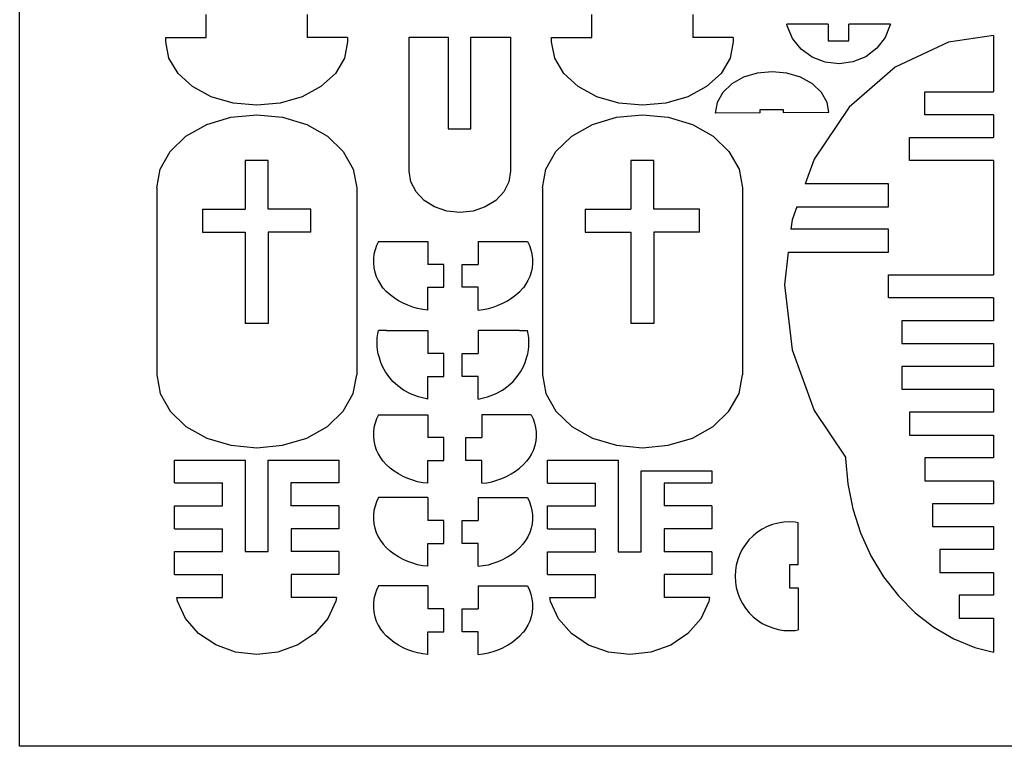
# Model space of a CAD drawing. Extents: x -2556 to 3065, y -2153 to 1951.
# Tile 1 of 10: x -2556 to -1007, y -2153 to -1010. Entities that reach past the tile are written whole.
import ezdxf

# ---------------------------------------------------------------- set-up
doc = ezdxf.new("R2010")
doc.units = 0
doc.header["$MEASUREMENT"] = 0
doc.layers.get('0').update_dxf_attribs({"linetype": 'CONTINUOUS'})

msp = doc.modelspace()

# ---------------------------------------------------------------- linework, layer by layer
for p, q in [((-2556.2, -2152.7), (-2556.2, 1951.1)), ((-2263, -1037.5), (-2263, -1001.5)), ((-2104, -1001.5), (-2104, -1037.5)), ((-1656.1, -1037.5), (-1656.1, -1001.5)), ((-1497.1, -1001.5), (-1497.1, -1037.5)), ((-1284, -1016.5), (-1349.2, -1016.5)), ((-1348.8, -1019.5), (-1349.2, -1016.5)), ((-1340.1, -1039.1), (-1348.8, -1019.5)), ((-1284, -1016.5), (-1284, -1042.8)), ((-1186.2, -1016.5), (-1251.4, -1016.5)), ((-1251.4, -1042.8), (-1251.4, -1016.5)), ((-1186.4, -1017.8), (-1194.6, -1037.6)), ((-1186.2, -1016.5), (-1186.4, -1017.8)), ((-2326.2, -1044.3), (-2326.2, -1037.5)), ((-2326.2, -1037.5), (-2263, -1037.5)), ((-2040.4, -1037.5), (-2104, -1037.5)), ((-2040.4, -1037.5), (-2040.4, -1044.3)), ((-1943.3, -1247.7), (-1943.2, -1037.3)), ((-1943.2, -1037.3), (-1882, -1037.3)), ((-1882, -1037.3), (-1882, -1181.3)), ((-1846.2, -1181.3), (-1846.2, -1037.3)), ((-1846.2, -1037.3), (-1783.8, -1037.3)), ((-1783.8, -1037.3), (-1783.8, -1247.7)), ((-1719.3, -1037.5), (-1656.1, -1037.5)), ((-1719.3, -1044.3), (-1719.3, -1037.5)), ((-1433.5, -1037.5), (-1497.1, -1037.5)), ((-1433.5, -1037.5), (-1433.5, -1044.3)), ((-1194.6, -1037.6), (-1207.7, -1054.6)), ((-1024.2, -1034.4), (-1095, -1045)), ((-1024.2, -1034.4), (-1024.2, -1123.1)), ((-2321.3, -1070.1), (-2326.2, -1044.3)), ((-2040.4, -1044.3), (-2045.2, -1070.1)), ((-1714.4, -1070.2), (-1719.3, -1044.3)), ((-1433.5, -1044.3), (-1438.4, -1070.2)), ((-1326.6, -1055.9), (-1340.1, -1039.1)), ((-1284, -1042.8), (-1251.4, -1042.8)), ((-1095, -1045), (-1178.9, -1084.4)), ((-1309.1, -1068.6), (-1326.6, -1055.9)), ((-1288.7, -1076.6), (-1309.1, -1068.6)), ((-1225, -1067.8), (-1245.2, -1076.1)), ((-1207.7, -1054.6), (-1225, -1067.8)), ((-2307, -1094.2), (-2321.3, -1070.1)), ((-2045.2, -1070.1), (-2059.5, -1094.2)), ((-1700.2, -1094.2), (-1714.4, -1070.2)), ((-1438.4, -1070.2), (-1452.6, -1094.2)), ((-1266.9, -1079.1), (-1288.7, -1076.6)), ((-1245.2, -1076.1), (-1266.9, -1079.1)), ((-2284.3, -1114.9), (-2307, -1094.2)), ((-2059.5, -1094.2), (-2082.2, -1114.9)), ((-1677.4, -1114.9), (-1700.2, -1094.2)), ((-1452.6, -1094.2), (-1475.4, -1114.9)), ((-1395.6, -1093.6), (-1417.2, -1100.1)), ((-1372.4, -1091.4), (-1395.6, -1093.6)), ((-1349.2, -1093.6), (-1372.4, -1091.4)), ((-1327.6, -1100.1), (-1349.2, -1093.6)), ((-1178.9, -1084.4), (-1251, -1147.3)), ((-2254.7, -1130.7), (-2284.3, -1114.9)), ((-2082.2, -1114.9), (-2111.8, -1130.7)), ((-1647.9, -1130.7), (-1677.4, -1114.9)), ((-1475.4, -1114.9), (-1504.9, -1130.7)), ((-1435.8, -1110.5), (-1450.1, -1124)), ((-1417.2, -1100.1), (-1435.8, -1110.5)), ((-1309, -1110.5), (-1327.6, -1100.1)), ((-1294.8, -1124), (-1309, -1110.5)), ((-2220.2, -1140.7), (-2254.7, -1130.7)), ((-2111.8, -1130.7), (-2146.3, -1140.7)), ((-1613.4, -1140.7), (-1647.9, -1130.7)), ((-1504.9, -1130.7), (-1539.4, -1140.7)), ((-1450.1, -1124), (-1459, -1139.7)), ((-1285.8, -1139.7), (-1294.8, -1124)), ((-1132.2, -1159.1), (-1132.2, -1123.1)), ((-1132.2, -1123.1), (-1024.2, -1123.1)), ((-2183.3, -1144.1), (-2220.2, -1140.7)), ((-2146.3, -1140.7), (-2183.3, -1144.1)), ((-1576.4, -1144.1), (-1613.4, -1140.7)), ((-1539.4, -1140.7), (-1576.4, -1144.1)), ((-1459, -1139.7), (-1462, -1156.4)), ((-1283, -1155.2), (-1285.8, -1139.7)), ((-2224, -1163.1), (-2183.3, -1159.2)), ((-2183.3, -1159.2), (-2142.5, -1163.1)), ((-1617.1, -1163.1), (-1576.4, -1159.2)), ((-1576.4, -1159.2), (-1535.7, -1163.1)), ((-1390.9, -1156), (-1462, -1156.4)), ((-1390.9, -1150.9), (-1355.1, -1150.9)), ((-1390.9, -1156), (-1390.9, -1150.9)), ((-1355.1, -1150.9), (-1355.1, -1155.7)), ((-1355.1, -1155.7), (-1283, -1155.2)), ((-1251, -1147.3), (-1306.3, -1229.2)), ((-1024.2, -1159.1), (-1132.2, -1159.1)), ((-1024.2, -1159.1), (-1024.2, -1195.1)), ((-2294.5, -1192.9), (-2261.9, -1174.6)), ((-2261.9, -1174.6), (-2224, -1163.1)), ((-2142.5, -1163.1), (-2104.6, -1174.6)), ((-2104.6, -1174.6), (-2072, -1192.9)), ((-1687.6, -1192.9), (-1655.1, -1174.6)), ((-1655.1, -1174.6), (-1617.1, -1163.1)), ((-1535.7, -1163.1), (-1497.7, -1174.6)), ((-1497.7, -1174.6), (-1465.2, -1192.9)), ((-1882, -1181.3), (-1846.2, -1181.3)), ((-2319.5, -1216.8), (-2294.5, -1192.9)), ((-2072, -1192.9), (-2047, -1216.8)), ((-1712.7, -1216.8), (-1687.6, -1192.9)), ((-1465.2, -1192.9), (-1440.2, -1216.8)), ((-1156.2, -1231.1), (-1156.2, -1195.1)), ((-1156.2, -1195.1), (-1024.2, -1195.1)), ((-2335.2, -1244.5), (-2319.5, -1216.8)), ((-2047, -1216.8), (-2031.3, -1244.5)), ((-1728.4, -1244.5), (-1712.7, -1216.8)), ((-1440.2, -1216.8), (-1424.4, -1244.5)), ((-2165.3, -1231.2), (-2201.3, -1231.2)), ((-2201.3, -1231.2), (-2201.3, -1307.6)), ((-2165.3, -1307.6), (-2165.3, -1231.2)), ((-1558.4, -1231.2), (-1594.4, -1231.2)), ((-1594.4, -1231.2), (-1594.4, -1307.6)), ((-1558.4, -1307.6), (-1558.4, -1231.2)), ((-1306.3, -1229.2), (-1320.3, -1267.8)), ((-1024.2, -1231.1), (-1156.2, -1231.1)), ((-1024.2, -1231.1), (-1024.2, -1411.1)), ((-2340.6, -1274.3), (-2335.2, -1244.5)), ((-2031.3, -1244.5), (-2025.9, -1274.3)), ((-1940.5, -1264.6), (-1943.3, -1247.7)), ((-1783.8, -1247.7), (-1786.6, -1264.6)), ((-1733.7, -1274.3), (-1728.4, -1244.5)), ((-1424.4, -1244.5), (-1419.1, -1274.3)), ((-1932.6, -1280.3), (-1940.5, -1264.6)), ((-1786.6, -1264.6), (-1794.5, -1280.3)), ((-1189.4, -1267.8), (-1320.3, -1267.8)), ((-1189.4, -1303.8), (-1189.4, -1267.8)), ((-2340.6, -1274.3), (-2340.6, -1568.1)), ((-2025.9, -1274.3), (-2025.9, -1568.1)), ((-1919.9, -1293.8), (-1932.6, -1280.3)), ((-1794.5, -1280.3), (-1807.2, -1293.8)), ((-1733.7, -1274.3), (-1733.7, -1568.1)), ((-1419.1, -1274.3), (-1419.1, -1568.1)), ((-1903.4, -1304.1), (-1919.9, -1293.8)), ((-1807.2, -1293.8), (-1823.7, -1304.1)), ((-2268.6, -1307.6), (-2268.6, -1343.6)), ((-2268.6, -1307.6), (-2201.3, -1307.6)), ((-2097.9, -1307.6), (-2165.3, -1307.6)), ((-2097.9, -1343.6), (-2097.9, -1307.6)), ((-1884.2, -1310.6), (-1903.4, -1304.1)), ((-1863.6, -1312.9), (-1884.2, -1310.6)), ((-1842.9, -1310.6), (-1863.6, -1312.9)), ((-1823.7, -1304.1), (-1842.9, -1310.6)), ((-1666.4, -1307.6), (-1666.4, -1343.6)), ((-1666.4, -1307.6), (-1594.4, -1307.6)), ((-1486.4, -1307.6), (-1558.4, -1307.6)), ((-1486.4, -1343.6), (-1486.4, -1307.6)), ((-1333.4, -1303.8), (-1341, -1324.5)), ((-1333.4, -1303.8), (-1189.4, -1303.8)), ((-1341, -1324.5), (-1342.7, -1339.1)), ((-2268.6, -1343.6), (-2201.3, -1343.6)), ((-2201.3, -1343.6), (-2201.3, -1487.6)), ((-2097.9, -1343.6), (-2165.3, -1343.6)), ((-2165.3, -1343.6), (-2165.3, -1487.6)), ((-1666.4, -1343.6), (-1594.4, -1343.6)), ((-1594.4, -1343.6), (-1594.4, -1487.6)), ((-1486.4, -1343.6), (-1558.4, -1343.6)), ((-1558.4, -1343.6), (-1558.4, -1487.6)), ((-1189.4, -1339.1), (-1342.7, -1339.1)), ((-1189.4, -1375.1), (-1189.4, -1339.1)), ((-1991.5, -1358.5), (-1994.6, -1364.9)), ((-1991.5, -1358.5), (-1913.9, -1358.5)), ((-1913.9, -1358.5), (-1913.9, -1394.5)), ((-1834.9, -1358.5), (-1757.2, -1358.5)), ((-1834.9, -1358.5), (-1834.9, -1394.5)), ((-1757.2, -1358.5), (-1754.2, -1364.9)), ((-1998.7, -1378.5), (-1999.5, -1385.6)), ((-1997, -1371.6), (-1998.7, -1378.5)), ((-1994.6, -1364.9), (-1997, -1371.6)), ((-1754.2, -1364.9), (-1751.8, -1371.6)), ((-1751.8, -1371.6), (-1750.1, -1378.5)), ((-1750.1, -1378.5), (-1749.2, -1385.6)), ((-1346.9, -1375.1), (-1352.9, -1426.8)), ((-1346.9, -1375.1), (-1189.4, -1375.1)), ((-1999.5, -1385.6), (-1999.6, -1392.7)), ((-1999.6, -1392.7), (-1998.9, -1399.8)), ((-1749.1, -1392.7), (-1749.8, -1399.8)), ((-1749.2, -1385.6), (-1749.1, -1392.7)), ((-1998.9, -1399.8), (-1997.5, -1406.8)), ((-1997.5, -1406.8), (-1995.3, -1413.5)), ((-1888.6, -1394.5), (-1913.9, -1394.5)), ((-1888.6, -1430.5), (-1888.6, -1394.5)), ((-1860.1, -1394.5), (-1834.9, -1394.5)), ((-1860.1, -1430.5), (-1860.1, -1394.5)), ((-1751.3, -1406.8), (-1753.5, -1413.5)), ((-1749.8, -1399.8), (-1751.3, -1406.8)), ((-1995.3, -1413.5), (-1992.3, -1420)), ((-1992.3, -1420), (-1988.7, -1426.2)), ((-1756.5, -1420), (-1760.1, -1426.2)), ((-1753.5, -1413.5), (-1756.5, -1420)), ((-1189.4, -1447.1), (-1189.4, -1411.1)), ((-1189.4, -1411.1), (-1024.2, -1411.1)), ((-1988.7, -1426.2), (-1985.2, -1431.2)), ((-1985.2, -1431.2), (-1984.4, -1431.8)), ((-1979.5, -1437), (-1984.4, -1431.8)), ((-1973.4, -1442.4), (-1979.5, -1437)), ((-1913.9, -1466.5), (-1913.9, -1430.5)), ((-1913.9, -1430.5), (-1888.6, -1430.5)), ((-1834.8, -1430.5), (-1860.1, -1430.5)), ((-1834.8, -1466.5), (-1834.8, -1430.5)), ((-1775.4, -1442.4), (-1769.3, -1437)), ((-1769.3, -1437), (-1764.4, -1431.8)), ((-1763.6, -1431.2), (-1764.4, -1431.8)), ((-1760.1, -1426.2), (-1763.6, -1431.2)), ((-1352.9, -1426.8), (-1341, -1529.2)), ((-1966.9, -1447.3), (-1973.4, -1442.4)), ((-1960, -1451.7), (-1966.9, -1447.3)), ((-1952.9, -1455.6), (-1960, -1451.7)), ((-1945.5, -1458.9), (-1952.9, -1455.6)), ((-1803.3, -1458.9), (-1795.9, -1455.6)), ((-1795.9, -1455.6), (-1788.7, -1451.7)), ((-1788.7, -1451.7), (-1781.9, -1447.3)), ((-1781.9, -1447.3), (-1775.4, -1442.4)), ((-1024.2, -1447.1), (-1189.4, -1447.1)), ((-1024.2, -1447.1), (-1024.2, -1483.1)), ((-1937.8, -1461.7), (-1945.5, -1458.9)), ((-1930, -1463.9), (-1937.8, -1461.7)), ((-1922, -1465.5), (-1930, -1463.9)), ((-1913.9, -1466.5), (-1922, -1465.5)), ((-1834.8, -1466.5), (-1826.8, -1465.5)), ((-1826.8, -1465.5), (-1818.8, -1463.9)), ((-1818.8, -1463.9), (-1811, -1461.7)), ((-1811, -1461.7), (-1803.3, -1458.9)), ((-1168.2, -1483.1), (-1168.2, -1519.1)), ((-1024.2, -1483.1), (-1168.2, -1483.1)), ((-2165.3, -1487.6), (-2201.3, -1487.6)), ((-1992.5, -1503.7), (-1992, -1501.1)), ((-1992, -1501.1), (-1991.5, -1498.7)), ((-1979, -1498.7), (-1991.5, -1498.7)), ((-1979, -1498.7), (-1977.1, -1498.7)), ((-1977.1, -1498.7), (-1913.9, -1498.7)), ((-1913.9, -1498.7), (-1913.9, -1534.7)), ((-1771.6, -1498.7), (-1834.9, -1498.7)), ((-1834.9, -1498.7), (-1834.9, -1534.7)), ((-1769.7, -1498.7), (-1771.6, -1498.7)), ((-1769.7, -1498.7), (-1757.3, -1498.7)), ((-1756.8, -1501.1), (-1757.3, -1498.7)), ((-1756.2, -1503.7), (-1756.8, -1501.1)), ((-1558.4, -1487.6), (-1594.4, -1487.6)), ((-1993.8, -1518.5), (-1993.7, -1514)), ((-1993.7, -1514), (-1993.5, -1510.1)), ((-1993.5, -1510.1), (-1993, -1506.7)), ((-1993, -1506.7), (-1992.5, -1503.7)), ((-1755.7, -1506.7), (-1756.2, -1503.7)), ((-1755.3, -1510.1), (-1755.7, -1506.7)), ((-1755, -1514), (-1755.3, -1510.1)), ((-1755, -1518.5), (-1755, -1514)), ((-1993.6, -1523.5), (-1993.8, -1518.5)), ((-1993, -1529.1), (-1993.6, -1523.5)), ((-1991.9, -1535.2), (-1993, -1529.1)), ((-1756.9, -1535.2), (-1755.8, -1529.1)), ((-1755.8, -1529.1), (-1755.2, -1523.5)), ((-1755.2, -1523.5), (-1755, -1518.5)), ((-1341, -1529.2), (-1306.3, -1624.5)), ((-1168.2, -1519.1), (-1024.2, -1519.1)), ((-1024.2, -1519.1), (-1024.2, -1555.1)), ((-1990.2, -1541.8), (-1991.9, -1535.2)), ((-1987.8, -1548.8), (-1990.2, -1541.8)), ((-1984.7, -1556.1), (-1987.8, -1548.8)), ((-1888.6, -1534.7), (-1913.9, -1534.7)), ((-1888.6, -1570.7), (-1888.6, -1534.7)), ((-1860.1, -1534.7), (-1834.9, -1534.7)), ((-1860.1, -1570.7), (-1860.1, -1534.7)), ((-1764.1, -1556.1), (-1760.9, -1548.8)), ((-1760.9, -1548.8), (-1758.6, -1541.8)), ((-1758.6, -1541.8), (-1756.9, -1535.2)), ((-1980.5, -1563.6), (-1984.7, -1556.1)), ((-1975.4, -1571.1), (-1980.5, -1563.6)), ((-1773.4, -1571.1), (-1768.2, -1563.6)), ((-1768.2, -1563.6), (-1764.1, -1556.1)), ((-1168.2, -1555.1), (-1168.2, -1591.1)), ((-1024.2, -1555.1), (-1168.2, -1555.1)), ((-2340.6, -1568.1), (-2335.2, -1597.9)), ((-2031.3, -1597.9), (-2025.9, -1568.1)), ((-1969, -1578.6), (-1975.4, -1571.1)), ((-1961.3, -1585.7), (-1969, -1578.6)), ((-1913.9, -1606.7), (-1913.9, -1570.7)), ((-1913.9, -1570.7), (-1888.6, -1570.7)), ((-1834.9, -1570.7), (-1860.1, -1570.7)), ((-1834.9, -1606.7), (-1834.9, -1570.7)), ((-1787.5, -1585.7), (-1779.7, -1578.6)), ((-1779.7, -1578.6), (-1773.4, -1571.1)), ((-1733.7, -1568.1), (-1728.4, -1597.9)), ((-1424.4, -1597.9), (-1419.1, -1568.1)), ((-1952.1, -1592.3), (-1961.3, -1585.7)), ((-1941.3, -1598.2), (-1952.1, -1592.3)), ((-1807.5, -1598.2), (-1796.7, -1592.3)), ((-1796.7, -1592.3), (-1787.5, -1585.7)), ((-1168.2, -1591.1), (-1024.2, -1591.1)), ((-1024.2, -1591.1), (-1024.2, -1627.1)), ((-2335.2, -1597.9), (-2319.5, -1625.6)), ((-2047, -1625.6), (-2031.3, -1597.9)), ((-1928.6, -1603.1), (-1941.3, -1598.2)), ((-1913.9, -1606.7), (-1928.6, -1603.1)), ((-1834.9, -1606.7), (-1820.2, -1603.1)), ((-1820.2, -1603.1), (-1807.5, -1598.2)), ((-1728.4, -1597.9), (-1712.7, -1625.6)), ((-1440.2, -1625.6), (-1424.4, -1597.9)), ((-2319.5, -1625.6), (-2294.5, -1649.5)), ((-2072, -1649.5), (-2047, -1625.6)), ((-1712.7, -1625.6), (-1687.6, -1649.5)), ((-1465.2, -1649.5), (-1440.2, -1625.6)), ((-1306.3, -1624.5), (-1256.7, -1697.9)), ((-1994.6, -1637.4), (-1997, -1644.1)), ((-1991.5, -1631), (-1994.6, -1637.4)), ((-1991.5, -1631), (-1913.9, -1631)), ((-1913.9, -1631), (-1913.9, -1667)), ((-1829.2, -1631), (-1829.2, -1667)), ((-1751.5, -1631), (-1829.2, -1631)), ((-1751.5, -1631), (-1748.4, -1637.4)), ((-1748.4, -1637.4), (-1746, -1644.1)), ((-1156.2, -1627.1), (-1156.2, -1663.1)), ((-1024.2, -1627.1), (-1156.2, -1627.1)), ((-2294.5, -1649.5), (-2261.9, -1667.7)), ((-2104.6, -1667.7), (-2072, -1649.5)), ((-1998.7, -1651.1), (-1999.5, -1658.1)), ((-1997, -1644.1), (-1998.7, -1651.1)), ((-1746, -1644.1), (-1744.4, -1651.1)), ((-1744.4, -1651.1), (-1743.5, -1658.1)), ((-1687.6, -1649.5), (-1655.1, -1667.7)), ((-1497.7, -1667.7), (-1465.2, -1649.5)), ((-2261.9, -1667.7), (-2224, -1679.2)), ((-2142.5, -1679.2), (-2104.6, -1667.7)), ((-1999.5, -1658.1), (-1999.6, -1665.2)), ((-1999.6, -1665.2), (-1998.9, -1672.3)), ((-1998.9, -1672.3), (-1997.5, -1679.3)), ((-1888.6, -1667), (-1913.9, -1667)), ((-1888.6, -1703), (-1888.6, -1667)), ((-1854.4, -1667), (-1829.2, -1667)), ((-1854.4, -1703), (-1854.4, -1667)), ((-1744.1, -1672.3), (-1745.5, -1679.3)), ((-1743.4, -1665.3), (-1744.1, -1672.3)), ((-1743.5, -1658.1), (-1743.4, -1665.3)), ((-1655.1, -1667.7), (-1617.1, -1679.2)), ((-1535.7, -1679.2), (-1497.7, -1667.7)), ((-1156.2, -1663.1), (-1024.2, -1663.1)), ((-1024.2, -1663.1), (-1024.2, -1699.1)), ((-2224, -1679.2), (-2183.3, -1683.2)), ((-2183.3, -1683.2), (-2142.5, -1679.2)), ((-1997.5, -1679.3), (-1995.3, -1686.1)), ((-1995.3, -1686.1), (-1992.3, -1692.6)), ((-1747.8, -1686.1), (-1750.7, -1692.6)), ((-1745.5, -1679.3), (-1747.8, -1686.1)), ((-1617.1, -1679.2), (-1576.4, -1683.2)), ((-1576.4, -1683.2), (-1535.7, -1679.2)), ((-2312.4, -1702.4), (-2201.3, -1702.4)), ((-2312.4, -1738.4), (-2312.4, -1702.4)), ((-2201.3, -1702.4), (-2201.3, -1846.4)), ((-2165.3, -1702.4), (-2054.1, -1702.4)), ((-2165.3, -1846.4), (-2165.3, -1702.4)), ((-2054.1, -1702.4), (-2054.1, -1738.4)), ((-1992.3, -1692.6), (-1988.7, -1698.7)), ((-1988.7, -1698.7), (-1985.2, -1703.7)), ((-1985.2, -1703.7), (-1984.4, -1704.4)), ((-1913.9, -1739), (-1913.9, -1703)), ((-1913.9, -1703), (-1888.6, -1703)), ((-1829.1, -1703), (-1854.4, -1703)), ((-1829.1, -1739), (-1829.1, -1703)), ((-1754.4, -1698.7), (-1758.7, -1704.4)), ((-1750.7, -1692.6), (-1754.4, -1698.7)), ((-1725.5, -1702.6), (-1614.4, -1702.6)), ((-1725.5, -1738.6), (-1725.5, -1702.6)), ((-1614.4, -1702.6), (-1614.4, -1846.6)), ((-1256.7, -1697.9), (-1256.7, -1700)), ((-1256.7, -1700), (-1253.2, -1740)), ((-1132.2, -1699.1), (-1132.2, -1735.1)), ((-1024.2, -1699.1), (-1132.2, -1699.1)), ((-1979.5, -1709.6), (-1984.4, -1704.4)), ((-1973.4, -1714.9), (-1979.5, -1709.6)), ((-1966.9, -1719.8), (-1973.4, -1714.9)), ((-1776.2, -1719.8), (-1769.7, -1714.9)), ((-1769.7, -1714.9), (-1763.6, -1709.6)), ((-1763.6, -1709.6), (-1758.7, -1704.4)), ((-1578.4, -1719.6), (-1467.3, -1719.6)), ((-1578.4, -1846.6), (-1578.4, -1719.6)), ((-1467.3, -1719.6), (-1467.3, -1738.6)), ((-1960, -1724.2), (-1966.9, -1719.8)), ((-1952.9, -1728.1), (-1960, -1724.2)), ((-1945.5, -1731.5), (-1952.9, -1728.1)), ((-1937.8, -1734.2), (-1945.5, -1731.5)), ((-1930, -1736.4), (-1937.8, -1734.2)), ((-1813.1, -1736.4), (-1805.2, -1734.2)), ((-1805.2, -1734.2), (-1797.6, -1731.5)), ((-1797.6, -1731.5), (-1790.2, -1728.1)), ((-1790.2, -1728.1), (-1783, -1724.2)), ((-1783, -1724.2), (-1776.2, -1719.8)), ((-2312.4, -1738.4), (-2237.3, -1738.4)), ((-2237.3, -1774.4), (-2237.3, -1738.4)), ((-2129.3, -1738.4), (-2129.3, -1774.5)), ((-2054.1, -1738.4), (-2129.3, -1738.4)), ((-1922, -1738), (-1930, -1736.4)), ((-1913.9, -1739), (-1922, -1738)), ((-1829.1, -1739), (-1821.1, -1738)), ((-1821.1, -1738), (-1813.1, -1736.4)), ((-1725.5, -1738.6), (-1650.4, -1738.6)), ((-1650.4, -1774.6), (-1650.4, -1738.6)), ((-1542.4, -1738.6), (-1542.4, -1774.6)), ((-1467.3, -1738.6), (-1542.4, -1738.6)), ((-1253.2, -1740), (-1245.3, -1779.3)), ((-1132.2, -1735.1), (-1024.2, -1735.1)), ((-1024.2, -1735.1), (-1024.2, -1771.1)), ((-1991.5, -1761.5), (-1994.6, -1767.9)), ((-1913.9, -1761.5), (-1991.5, -1761.5)), ((-1913.9, -1761.5), (-1913.9, -1797.5)), ((-1834.9, -1761.5), (-1834.9, -1797.5)), ((-1834.9, -1761.5), (-1757.2, -1761.5)), ((-1757.2, -1761.5), (-1754.2, -1767.9)), ((-2312.4, -1774.4), (-2237.3, -1774.4)), ((-2312.4, -1810.4), (-2312.4, -1774.4)), ((-2054.1, -1774.5), (-2129.3, -1774.5)), ((-2054.1, -1774.5), (-2054.1, -1810.5)), ((-1997, -1774.7), (-1998.7, -1781.6)), ((-1994.6, -1767.9), (-1997, -1774.7)), ((-1754.2, -1767.9), (-1751.8, -1774.7)), ((-1751.8, -1774.7), (-1750.1, -1781.6)), ((-1725.5, -1774.6), (-1650.4, -1774.6)), ((-1725.5, -1810.6), (-1725.5, -1774.6)), ((-1467.3, -1774.6), (-1542.4, -1774.6)), ((-1467.3, -1774.6), (-1467.3, -1810.6)), ((-1245.3, -1779.3), (-1233.2, -1817.1)), ((-1120.2, -1771.1), (-1120.2, -1807.1)), ((-1024.2, -1771.1), (-1120.2, -1771.1)), ((-1999.5, -1788.7), (-1999.6, -1795.8)), ((-1999.6, -1795.8), (-1998.9, -1802.9)), ((-1998.7, -1781.6), (-1999.5, -1788.7)), ((-1750.1, -1781.6), (-1749.2, -1788.7)), ((-1749.1, -1795.8), (-1749.8, -1802.9)), ((-1749.2, -1788.7), (-1749.1, -1795.8)), ((-2312.4, -1810.4), (-2237.3, -1810.4)), ((-2237.3, -1846.4), (-2237.3, -1810.4)), ((-2128.8, -1810.5), (-2128.8, -1846.4)), ((-2054.1, -1810.5), (-2128.8, -1810.5)), ((-1998.9, -1802.9), (-1997.5, -1809.8)), ((-1997.5, -1809.8), (-1995.3, -1816.6)), ((-1888.6, -1797.5), (-1913.9, -1797.5)), ((-1888.6, -1833.5), (-1888.6, -1797.5)), ((-1860.1, -1797.5), (-1834.9, -1797.5)), ((-1860.1, -1833.5), (-1860.1, -1797.5)), ((-1751.3, -1809.8), (-1753.5, -1816.6)), ((-1749.8, -1802.9), (-1751.3, -1809.8)), ((-1725.5, -1810.6), (-1650.4, -1810.6)), ((-1650.4, -1846.6), (-1650.4, -1810.6)), ((-1542, -1810.6), (-1542, -1846.6)), ((-1467.3, -1810.6), (-1542, -1810.6)), ((-1387.9, -1811.2), (-1395.4, -1816.1)), ((-1379.9, -1807.1), (-1387.9, -1811.2)), ((-1371.5, -1803.9), (-1379.9, -1807.1)), ((-1362.9, -1801.6), (-1371.5, -1803.9)), ((-1354, -1800.1), (-1362.9, -1801.6)), ((-1345.1, -1799.7), (-1354, -1800.1)), ((-1336.2, -1800.1), (-1345.1, -1799.7)), ((-1331.2, -1800.9), (-1336.2, -1800.1)), ((-1331.2, -1867.3), (-1331.2, -1800.9)), ((-1120.2, -1807.1), (-1024.2, -1807.1)), ((-1024.2, -1807.1), (-1024.2, -1843.1)), ((-1995.3, -1816.6), (-1992.3, -1823.1)), ((-1992.3, -1823.1), (-1988.7, -1829.2)), ((-1756.5, -1823.1), (-1760.1, -1829.2)), ((-1753.5, -1816.6), (-1756.5, -1823.1)), ((-1402.3, -1821.7), (-1408.7, -1828)), ((-1395.4, -1816.1), (-1402.3, -1821.7)), ((-1233.2, -1817.1), (-1217.1, -1852.9)), ((-1988.7, -1829.2), (-1984.4, -1834.9)), ((-1979.5, -1840.1), (-1984.4, -1834.9)), ((-1973.4, -1845.5), (-1979.5, -1840.1)), ((-1913.9, -1833.5), (-1888.6, -1833.5)), ((-1913.9, -1869.5), (-1913.9, -1833.5)), ((-1834.9, -1833.5), (-1860.1, -1833.5)), ((-1834.8, -1869.5), (-1834.9, -1833.5)), ((-1775.4, -1845.5), (-1769.3, -1840.1)), ((-1769.3, -1840.1), (-1764.4, -1834.9)), ((-1760.1, -1829.2), (-1764.4, -1834.9)), ((-1419.2, -1842.5), (-1423.2, -1850.5)), ((-1414.3, -1835), (-1419.2, -1842.5)), ((-1408.7, -1828), (-1414.3, -1835)), ((-1108.2, -1843.1), (-1108.2, -1879.1)), ((-1024.2, -1843.1), (-1108.2, -1843.1)), ((-2312.4, -1846.4), (-2237.3, -1846.4)), ((-2312.4, -1882.4), (-2312.4, -1846.4)), ((-2201.3, -1846.4), (-2165.3, -1846.4)), ((-2054.1, -1846.4), (-2128.8, -1846.4)), ((-2054.1, -1846.4), (-2054.1, -1882.4)), ((-1966.9, -1850.4), (-1973.4, -1845.5)), ((-1960, -1854.8), (-1966.9, -1850.4)), ((-1952.9, -1858.7), (-1960, -1854.8)), ((-1945.5, -1862), (-1952.9, -1858.7)), ((-1803.3, -1862), (-1795.9, -1858.7)), ((-1795.9, -1858.7), (-1788.7, -1854.8)), ((-1788.7, -1854.8), (-1781.9, -1850.4)), ((-1781.9, -1850.4), (-1775.4, -1845.5)), ((-1725.5, -1846.6), (-1650.4, -1846.6)), ((-1725.5, -1882.6), (-1725.5, -1846.6)), ((-1614.4, -1846.6), (-1578.4, -1846.6)), ((-1467.3, -1846.6), (-1542, -1846.6)), ((-1467.3, -1846.6), (-1467.3, -1882.6)), ((-1426.4, -1858.9), (-1428.8, -1867.5)), ((-1423.2, -1850.5), (-1426.4, -1858.9)), ((-1217.1, -1852.9), (-1197.1, -1886.1)), ((-1937.8, -1864.8), (-1945.5, -1862)), ((-1930, -1867), (-1937.8, -1864.8)), ((-1922, -1868.6), (-1930, -1867)), ((-1913.9, -1869.5), (-1922, -1868.6)), ((-1834.8, -1869.5), (-1826.8, -1868.5)), ((-1826.8, -1868.5), (-1818.8, -1867)), ((-1818.8, -1867), (-1811, -1864.8)), ((-1811, -1864.8), (-1803.3, -1862)), ((-1428.8, -1867.5), (-1430.1, -1876.4)), ((-1331.2, -1867.3), (-1345.2, -1867.3)), ((-1345.2, -1867.3), (-1345.1, -1903.2)), ((-2312.4, -1882.4), (-2237.3, -1882.4)), ((-2237.3, -1918.4), (-2237.3, -1882.4)), ((-2128.8, -1882.4), (-2128.8, -1918.4)), ((-2054.1, -1882.4), (-2128.8, -1882.4)), ((-1725.5, -1882.6), (-1650.4, -1882.6)), ((-1650.4, -1918.6), (-1650.4, -1882.6)), ((-1542, -1882.6), (-1542, -1918.6)), ((-1467.3, -1882.6), (-1542, -1882.6)), ((-1430.1, -1876.4), (-1430.6, -1885.3)), ((-1430.6, -1885.3), (-1430.1, -1894.3)), ((-1197.1, -1886.1), (-1173.7, -1916.2)), ((-1108.2, -1879.1), (-1024.2, -1879.1)), ((-1024.2, -1879.1), (-1024.2, -1915.2)), ((-1991.5, -1900.5), (-1994.6, -1906.9)), ((-1913.9, -1900.5), (-1991.5, -1900.5)), ((-1913.9, -1900.5), (-1913.9, -1936.5)), ((-1834.9, -1900.5), (-1757.3, -1900.5)), ((-1834.9, -1900.5), (-1834.9, -1936.5)), ((-1757.3, -1900.5), (-1754.2, -1906.9)), ((-1430.1, -1894.3), (-1428.7, -1903.1)), ((-1428.7, -1903.1), (-1426.4, -1911.7)), ((-1345.1, -1903.2), (-1331.2, -1903.2)), ((-1331.2, -1903.2), (-1331.2, -1969.6)), ((-2308.9, -1918.4), (-2237.3, -1918.4)), ((-2308, -1924.6), (-2308.9, -1918.4)), ((-2057.6, -1918.4), (-2128.8, -1918.4)), ((-2057.6, -1918.4), (-2058.5, -1924.6)), ((-1998.7, -1920.5), (-1999.5, -1927.6)), ((-1997, -1913.6), (-1998.7, -1920.5)), ((-1994.6, -1906.9), (-1997, -1913.6)), ((-1754.2, -1906.9), (-1751.8, -1913.6)), ((-1751.8, -1913.6), (-1750.1, -1920.5)), ((-1750.1, -1920.5), (-1749.2, -1927.6)), ((-1722.1, -1918.6), (-1650.4, -1918.6)), ((-1721.1, -1924.7), (-1722.1, -1918.6)), ((-1470.8, -1918.6), (-1542, -1918.6)), ((-1470.8, -1918.6), (-1471.7, -1924.7)), ((-1426.4, -1911.7), (-1423.2, -1920.1)), ((-1423.2, -1920.1), (-1419.1, -1928.1)), ((-1173.7, -1916.2), (-1147.1, -1942.8)), ((-1078.2, -1915.2), (-1078.2, -1951.2)), ((-1024.2, -1915.2), (-1078.2, -1915.2)), ((-2295.1, -1951.8), (-2308, -1924.6)), ((-2058.5, -1924.6), (-2071.4, -1951.8)), ((-1999.5, -1927.6), (-1999.6, -1934.7)), ((-1999.6, -1934.7), (-1998.9, -1941.8)), ((-1749.1, -1934.7), (-1749.8, -1941.8)), ((-1749.2, -1927.6), (-1749.1, -1934.7)), ((-1708.2, -1952), (-1721.1, -1924.7)), ((-1471.7, -1924.7), (-1484.6, -1952)), ((-1419.1, -1928.1), (-1414.2, -1935.6)), ((-1414.2, -1935.6), (-1408.6, -1942.5)), ((-2274.6, -1975.2), (-2295.1, -1951.8)), ((-2071.4, -1951.8), (-2092, -1975.2)), ((-1998.9, -1941.8), (-1997.5, -1948.8)), ((-1997.5, -1948.8), (-1995.3, -1955.6)), ((-1888.6, -1936.5), (-1913.9, -1936.5)), ((-1888.6, -1972.5), (-1888.6, -1936.5)), ((-1860.1, -1936.5), (-1834.9, -1936.5)), ((-1860.1, -1972.5), (-1860.1, -1936.5)), ((-1751.3, -1948.8), (-1753.5, -1955.6)), ((-1749.8, -1941.8), (-1751.3, -1948.8)), ((-1408.6, -1942.5), (-1402.3, -1948.9)), ((-1402.3, -1948.9), (-1395.3, -1954.5)), ((-1147.1, -1942.8), (-1117.9, -1965.4)), ((-1078.2, -1951.2), (-1024.2, -1951.1)), ((-1024.2, -1951.1), (-1024.2, -2004.6)), ((-1995.3, -1955.6), (-1992.3, -1962.1)), ((-1992.3, -1962.1), (-1988.7, -1968.2)), ((-1756.5, -1962.1), (-1760.1, -1968.2)), ((-1753.5, -1955.6), (-1756.5, -1962.1)), ((-1687.7, -1975.4), (-1708.2, -1952)), ((-1484.6, -1952), (-1505.1, -1975.4)), ((-1395.3, -1954.5), (-1387.8, -1959.4)), ((-1387.8, -1959.4), (-1379.8, -1963.4)), ((-1379.8, -1963.4), (-1371.4, -1966.6)), ((-1371.4, -1966.6), (-1362.8, -1969)), ((-1117.9, -1965.4), (-1086.4, -1983.6)), ((-2247.8, -1993.2), (-2274.6, -1975.2)), ((-2092, -1975.2), (-2118.7, -1993.2)), ((-1988.7, -1968.2), (-1984.4, -1973.9)), ((-1979.5, -1979), (-1984.4, -1973.9)), ((-1973.4, -1984.4), (-1979.5, -1979)), ((-1913.9, -2008.5), (-1913.9, -1972.5)), ((-1913.9, -1972.5), (-1888.6, -1972.5)), ((-1834.9, -1972.5), (-1860.1, -1972.5)), ((-1834.8, -2008.5), (-1834.9, -1972.5)), ((-1775.4, -1984.4), (-1769.3, -1979)), ((-1769.3, -1979), (-1764.4, -1973.9)), ((-1763.6, -1973.2), (-1764.4, -1973.9)), ((-1760.1, -1968.2), (-1763.6, -1973.2)), ((-1661, -1993.4), (-1687.7, -1975.4)), ((-1505.1, -1975.4), (-1531.8, -1993.4)), ((-1362.8, -1969), (-1353.9, -1970.4)), ((-1353.9, -1970.4), (-1345, -1970.8)), ((-1345, -1970.8), (-1336, -1970.3)), ((-1336, -1970.3), (-1331.2, -1969.6)), ((-2216.7, -2004.5), (-2247.8, -1993.2)), ((-2118.7, -1993.2), (-2149.8, -2004.5)), ((-1966.9, -1989.3), (-1973.4, -1984.4)), ((-1960, -1993.7), (-1966.9, -1989.3)), ((-1952.9, -1997.6), (-1960, -1993.7)), ((-1945.5, -2000.9), (-1952.9, -1997.6)), ((-1803.3, -2000.9), (-1795.9, -1997.6)), ((-1795.9, -1997.6), (-1788.7, -1993.7)), ((-1788.7, -1993.7), (-1781.9, -1989.3)), ((-1781.9, -1989.3), (-1775.4, -1984.4)), ((-1629.8, -2004.6), (-1661, -1993.4)), ((-1531.8, -1993.4), (-1563, -2004.6)), ((-1086.4, -1983.6), (-1053.1, -1997.2)), ((-1053.1, -1997.2), (-1024.2, -2004.6)), ((-2183.3, -2008.3), (-2216.7, -2004.5)), ((-2149.8, -2004.5), (-2183.3, -2008.3)), ((-1937.8, -2003.7), (-1945.5, -2000.9)), ((-1930, -2005.9), (-1937.8, -2003.7)), ((-1922, -2007.5), (-1930, -2005.9)), ((-1913.9, -2008.5), (-1922, -2007.5)), ((-1834.8, -2008.5), (-1826.8, -2007.5)), ((-1826.8, -2007.5), (-1818.8, -2005.9)), ((-1818.8, -2005.9), (-1811, -2003.7)), ((-1811, -2003.7), (-1803.3, -2000.9)), ((-1596.4, -2008.5), (-1629.8, -2004.6)), ((-1563, -2004.6), (-1596.4, -2008.5)), ((3065.4, -2152.7), (-2556.2, -2152.7))]:
    msp.add_line(p, q)

doc.saveas('drawing.dxf')
